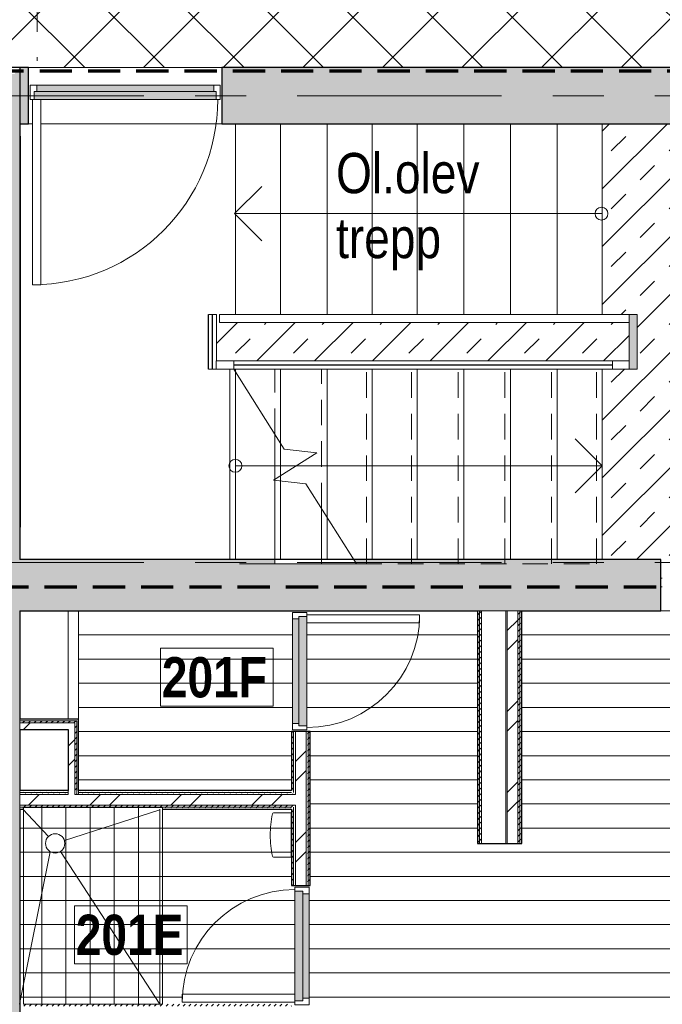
# Model space of a CAD drawing. Header units: millimetres. Extents: x -1660 to 55061, y -2461 to 22251.
# Tile 48 of 76: x 24163 to 28156, y 4755 to 10874. Entities that reach past the tile are written whole.
import ezdxf

# ---------------------------------------------------------------- set-up
doc = ezdxf.new("R2010")
doc.units = ezdxf.units.MM
for name, pattern in [('EST_Dash_2_1_', [300, 200, -100]), ('Grid Line 1_2_', [2222.5, 1270, -317.5, 317.5, -317.5]), ('Overhead', [396.875, 238.125, -158.75]), ('Overhead 1_16_', [257.96875, 158.75, -99.21875])]:
    doc.linetypes.add(name, pattern=pattern)
for name, color, linetype, lineweight, true_color in [('_ hall', 9, 'Continuous', 9, 0x808080), ('Color Fill-1', 7, 'Continuous', 9, 0xba7474), ('Color Fill-2', 9, 'Continuous', 9, 0x808080), ('Color Fill-4', 7, 'Continuous', 9, 0xab8450), ('Cut Pattern-1', 7, 'Continuous', 25, 0x787878), ('Cut Pattern-2', 7, 'Continuous', 9, 0x787878), ('Detail Items-2', 9, 'Continuous', 9, 0x808080), ('Doors-1', 7, 'Continuous', 9, 0xc18479), ('Doors-3', 7, 'Continuous', 9, 0x646464), ('Railings-1', 7, 'Continuous', 9, 0xbd9e5e), ('SMA_Tuletõkkesektsioon', 1, 'EST_Dash_2_1_', 70, 0xff0000), ('Text Notes-2', 9, 'Continuous', 9, 0x808080)]:
    doc.layers.add(name, color=color, linetype=linetype, lineweight=lineweight, true_color=true_color)
for name, color, linetype, lineweight in [('_Above_ Outlines', 7, 'Overhead 1_16_', 9), ('_Above_ Railings Cut Line', 7, 'Continuous', 9), ('_Overhead_', 7, 'Overhead', 9), ('Common Edges', 7, 'Continuous', 9), ('Cut Pattern-3', 7, 'Continuous', 9), ('Doors', 7, 'Continuous', 9), ('Doors-2', 7, 'Continuous', 18), ('Floors', 7, 'Continuous', 9), ('Generic Models', 7, 'Continuous', 9), ('Generic Models-1', 7, 'Continuous', 25), ('Grids-1', 7, 'Grid Line 1_2_', 9), ('Plan Swing', 7, 'Continuous', 9), ('Railings', 7, 'Continuous', 9), ('Rails', 7, 'Continuous', 9), ('Room Tags', 7, 'Continuous', 9), ('Stairs', 7, 'Continuous', 9), ('Thin Lines', 7, 'Continuous', 9), ('Walls', 7, 'Continuous', 9), ('Walls-1', 7, 'Continuous', 25)]:
    doc.layers.add(name, color=color, linetype=linetype, lineweight=lineweight)
doc.styles.add('Swis721 Cn BT', font='swissc.ttf', dxfattribs={"height": 250})
doc.styles.add('Swis721 Cn BT_B', font='swisscb.ttf', dxfattribs={"height": 250})
pattern_1 = [(45, (0, 0), (0, 35.35534), [25, -25])]
pattern_2 = [(45, (0, 0), (-251.447, 251.447), []), (45, (0, 381), (-251.447, 251.447), [])]
pattern_3 = [(0, (0, 0), (0, 150), [])]

# ---------------------------------------------------------------- blocks, each defined once
blk = doc.blocks.new('SMA_D01_ 1-poolne - SU-P-01 - 1200x2100 EI 2 korrus-2306087-2 Korruse põrandate plaan')
at = {"layer": 'Doors-1'}
for points in [[(111.3, 25), (-565, 25), (-565, -25), (565, -25), (565, 25), (525, 25)], [(-550, -25), (-550, -65), (550, -65), (550, -25), (-85.7, -25)]]:
    blk.add_hatch(color=256, dxfattribs=at).paths.add_polyline_path(points, flags=0)
at = {"layer": 'Doors'}
for p, q in [((525, 25), (-565, 25)), ((-550, -25), (550, -25)), ((550, -65), (-550, -65))]:
    blk.add_line(p, q, dxfattribs=at)
at = {"layer": 'Doors-2'}
for p, q in [((575, 1175), (525, 1175)), ((525, 1175), (525, 25)), ((575, 25), (575, 1175)), ((-565, 25), (-590, 25)), ((-590, 25), (-590, -65)), ((-565, -25), (-565, 25)), ((525, 25), (575, 25)), ((565, 25), (565, -25)), ((590, 25), (575, 25)), ((590, -65), (590, 25)), ((-550, -25), (-565, -25)), ((-550, -65), (-550, -25)), ((565, -25), (550, -25)), ((550, -25), (550, -65)), ((-590, -65), (-550, -65)), ((550, -65), (590, -65))]:
    blk.add_line(p, q, dxfattribs=at)
at = {"layer": 'Plan Swing'}
blk.add_arc((575, 25), 1150, 90, 180, dxfattribs=at)
blk = doc.blocks.new('SMA_D01_ 1-poolne - SU-P-04 - 750x2100-1929738-2 Korruse põrandate plaan')
at = {"layer": 'Doors-3'}
for points in [[(-340, -38), (340, -38), (340, 12), (-340, 12)], [(-325, 52), (-325, 12), (325, 12), (325, 52), (29.2, 52)]]:
    blk.add_hatch(color=256, dxfattribs=at).paths.add_polyline_path(points, flags=0)
at = {"layer": 'Doors'}
for p, q in [((-325, 52), (325, 52)), ((325, 12), (-325, 12)), ((-340, -38), (300, -38))]:
    blk.add_line(p, q, dxfattribs=at)
at = {"layer": 'Doors-2'}
for p, q in [((-365, -38), (-365, 52)), ((-365, 52), (-325, 52)), ((-340, 12), (-340, -38)), ((-325, 12), (-340, 12)), ((-325, 52), (-325, 12)), ((325, 12), (325, 52)), ((325, 52), (365, 52)), ((340, 12), (325, 12)), ((340, -38), (340, 12)), ((365, 52), (365, -38)), ((-340, -38), (-365, -38)), ((300, -38), (350, -38)), ((300, -738), (300, -38)), ((350, -38), (350, -738)), ((365, -38), (350, -38)), ((350, -738), (300, -738))]:
    blk.add_line(p, q, dxfattribs=at)
at = {"layer": 'Plan Swing'}
blk.add_arc((350, -38), 700, 180, 270, dxfattribs=at)
blk = doc.blocks.new('Railing - Railing-1787193-2 Korruse põrandate plaan')
at = {"layer": '_Above_ Railings Cut Line'}
for p, q in [((25493, 8753), (27845.7, 8753)), ((25493, 8753), (27845.7, 8753)), ((25493, 8753), (27845.7, 8753)), ((27845.7, 8753), (27845.7, 8703)), ((27845.7, 8753), (27845.7, 8703)), ((27845.7, 8753), (27845.7, 8703)), ((25493, 8729.5), (27845.7, 8729.5)), ((25493, 8729.5), (27845.7, 8729.5)), ((25493, 8729.5), (27845.7, 8729.5)), ((25493, 8729.5), (27845.7, 8729.5)), ((25493, 8729.5), (27845.7, 8729.5)), ((25493, 8729.5), (27845.7, 8729.5)), ((25493, 8729.5), (27845.7, 8729.5)), ((25493, 8729.5), (27845.7, 8729.5)), ((25493, 8729.5), (27845.7, 8729.5)), ((25493, 8729.5), (27845.7, 8729.5)), ((25493, 8729.5), (27845.7, 8729.5)), ((25493, 8729.5), (27845.7, 8729.5)), ((25493, 8729.5), (27845.7, 8729.5)), ((25493, 8729.5), (27845.7, 8729.5)), ((25493, 8729.5), (27845.7, 8729.5)), ((25493, 8726.5), (27845.7, 8726.5)), ((25493, 8726.5), (27845.7, 8726.5)), ((25493, 8726.5), (27845.7, 8726.5)), ((25493, 8726.5), (27845.7, 8726.5)), ((25493, 8726.5), (27845.7, 8726.5)), ((25493, 8726.5), (27845.7, 8726.5)), ((25493, 8726.5), (27845.7, 8726.5)), ((25493, 8726.5), (27845.7, 8726.5)), ((25493, 8726.5), (27845.7, 8726.5)), ((25493, 8726.5), (27845.7, 8726.5)), ((25493, 8726.5), (27845.7, 8726.5)), ((25493, 8726.5), (27845.7, 8726.5)), ((25493, 8726.5), (27845.7, 8726.5)), ((25493, 8726.5), (27845.7, 8726.5)), ((25493, 8726.5), (27845.7, 8726.5)), ((25493, 8703), (27845.7, 8703)), ((25493, 8703), (27845.7, 8703)), ((25493, 8703), (27845.7, 8703)), ((27845.7, 8729.5), (27845.7, 8726.5)), ((27845.7, 8729.5), (27845.7, 8726.5)), ((27845.7, 8729.5), (27845.7, 8726.5)), ((27845.7, 8729.5), (27845.7, 8726.5)), ((27845.7, 8729.5), (27845.7, 8726.5)), ((27845.7, 8729.5), (27845.7, 8726.5)), ((27845.7, 8729.5), (27845.7, 8726.5)), ((27845.7, 8729.5), (27845.7, 8726.5)), ((27845.7, 8729.5), (27845.7, 8726.5)), ((27845.7, 8729.5), (27845.7, 8726.5)), ((27845.7, 8729.5), (27845.7, 8726.5)), ((27845.7, 8729.5), (27845.7, 8726.5)), ((27845.7, 8729.5), (27845.7, 8726.5)), ((27845.7, 8729.5), (27845.7, 8726.5)), ((27845.7, 8729.5), (27845.7, 8726.5))]:
    blk.add_line(p, q, dxfattribs=at)
at = {"layer": 'Rails'}
for p, q in [((25384.3, 8753), (25493, 8753)), ((25384.3, 8703), (25384.3, 8753)), ((25493, 8703), (25493, 8753)), ((25384.3, 8703), (25493, 8703)), ((25416.3, 8703), (25467.6, 8703)), ((25467.6, 8703), (25493, 8703))]:
    blk.add_line(p, q, dxfattribs=at)
blk = doc.blocks.new('Railing - Railing-1787214-2 Korruse põrandate plaan')
at = {"layer": 'Rails'}
for p, q in [((25493, 8753), (27949.8, 8753)), ((25384.9, 8703), (25493, 8703)), ((25384.9, 8703), (25467.6, 8703)), ((25384.9, 8703), (25467.6, 8703)), ((25467.6, 8703), (25493, 8703)), ((25467.6, 8703), (25493, 8703)), ((25493.1, 8703), (25503.1, 8703)), ((25493.1, 8703), (25495.2, 8703)), ((25493.1, 8703), (27949.8, 8703)), ((25503.1, 8703), (25577.6, 8703)), ((25652.8, 8703), (25783.1, 8703)), ((25783.1, 8703), (25864.3, 8703)), ((25968.1, 8703), (26073.1, 8703)), ((26073.1, 8703), (26150.9, 8703)), ((26150.9, 8703), (26353.1, 8703)), ((26353.1, 8703), (26437.6, 8703)), ((26598.6, 8703), (26633.1, 8703)), ((26633.1, 8703), (26724.3, 8703)), ((26724.3, 8703), (26923.1, 8703)), ((26923.1, 8703), (27010.9, 8703)), ((27010.9, 8703), (27213.1, 8703)), ((27213.1, 8703), (27297.6, 8703)), ((27297.6, 8703), (27503.1, 8703)), ((27503.1, 8703), (27584.3, 8703))]:
    blk.add_line(p, q, dxfattribs=at)
blk = doc.blocks.new('Railing - Railing-1787221-2 Korruse põrandate plaan')
at = {"layer": 'Rails'}
for p, q in [((25404.3, 8991.8), (25404.3, 9041.8)), ((27949.8, 9041.8), (25404.3, 9041.8)), ((25783.1, 9041.8), (25700.2, 9041.8)), ((25968.1, 9041.8), (25783.1, 9041.8)), ((26073.1, 9041.8), (25986.8, 9041.8)), ((26273.5, 9041.8), (26073.1, 9041.8)), ((26353.1, 9041.8), (26273.5, 9041.8)), ((26560.2, 9041.8), (26353.1, 9041.8)), ((26633.1, 9041.8), (26560.2, 9041.8)), ((26846.8, 9041.8), (26633.1, 9041.8)), ((26923.1, 9041.8), (26846.8, 9041.8)), ((27133.5, 9041.8), (26923.1, 9041.8)), ((27213.1, 9041.8), (27133.5, 9041.8)), ((27229.2, 9041.8), (27213.1, 9041.8)), ((27503.1, 9041.8), (27420.2, 9041.8)), ((27706.8, 9041.8), (27503.1, 9041.8)), ((27783.1, 9041.8), (27706.8, 9041.8)), ((27859.8, 9041.8), (27783.1, 9041.8)), ((27949.8, 8991.8), (25404.3, 8991.8))]:
    blk.add_line(p, q, dxfattribs=at)
blk = doc.blocks.new('Railing - Railing-1793561-2 Korruse põrandate plaan')
at = {"layer": 'Rails'}
for p, q in [((25334.3, 9041.8), (25334.3, 8703)), ((25376.9, 9041.8), (25384.3, 9041.8)), ((25384.3, 8703), (25376.9, 8703))]:
    blk.add_line(p, q, dxfattribs=at)
blk = doc.blocks.new('Railing - Railing-1793572-2 Korruse põrandate plaan')
at = {"layer": 'Rails'}
for p, q in [((25334.9, 9041.8), (25358.6, 9041.8)), ((25334.9, 8703), (25334.9, 9041.8)), ((25358.4, 9041.8), (25358.4, 8703)), ((25358.4, 9041.8), (25361.4, 9041.8)), ((25361.2, 9041.8), (25384.9, 9041.8)), ((25361.4, 8703), (25361.4, 9041.8)), ((25384.9, 9041.8), (25384.9, 8753)), ((25358.6, 8703), (25334.9, 8703)), ((25361.4, 8703), (25358.4, 8703)), ((25384.3, 8703), (25361.2, 8703))]:
    blk.add_line(p, q, dxfattribs=at)
blk = doc.blocks.new('Railing - Railing-1793583-2 Korruse põrandate plaan')
at = {"layer": 'Railings-1'}
blk.add_hatch(color=256, dxfattribs=at).paths.add_polyline_path([(27949.8, 8703), (27999.8, 8703), (27999.8, 9041.8), (27949.8, 9041.8), (27949.8, 8724)], flags=0)
at = {"layer": 'Rails'}
for p, q in [((27949.8, 9041.8), (27999.8, 9041.8)), ((27949.8, 8703), (27949.8, 9041.8)), ((27999.8, 9041.8), (27999.8, 8703)), ((27999.8, 8703), (27949.8, 8703))]:
    blk.add_line(p, q, dxfattribs=at)
blk = doc.blocks.new('Generic Models 34 - Generic Models 8-2296736-2 Korruse põrandate plaan')
at = {"layer": 'Generic Models'}
for p, q in [((24193.7, 10050.1), (24193.7, 10150.1)), ((24193.7, 10150.1), (24198.7, 10150.1)), ((24198.7, 10150.1), (24198.7, 10050.1)), ((24193.7, 9250.1), (24193.7, 10050.1)), ((24198.7, 10050.1), (24193.7, 10050.1)), ((24198.7, 10050.1), (24198.7, 9250.1)), ((24193.7, 9220), (24193.7, 9250.1)), ((24193.7, 9250.1), (24198.7, 9250.1)), ((24198.7, 9250.1), (24198.7, 9220)), ((24193.7, 8470), (24193.7, 8720)), ((24198.7, 8720), (24198.7, 8470)), ((24193.7, 8220), (24193.7, 8470)), ((24193.7, 8470), (24198.7, 8470)), ((24198.7, 8470), (24198.7, 8220))]:
    blk.add_line(p, q, dxfattribs=at)
at = {"layer": 'Generic Models-1'}
for p, q in [((24198.7, 9220), (24193.7, 9220)), ((24193.7, 9220), (24193.7, 8720)), ((24198.7, 8720), (24198.7, 9220)), ((24193.7, 8720), (24198.7, 8720)), ((24198.7, 8220), (24193.7, 8220)), ((24193.7, 8220), (24193.7, 7720)), ((24198.7, 7720), (24198.7, 8220)), ((24193.7, 7720), (24198.7, 7720))]:
    blk.add_line(p, q, dxfattribs=at)
blk = doc.blocks.new('Mediclinics_Steel paper towel CZ folds dispenser_DT0106x - DT0106C-1901460-2 Korruse põrandate plaan')
at = {"layer": 'Generic Models'}
for p, q in [((25740.3, 5944.5), (25847.7, 5944.5)), ((25849.7, 5807), (25849.7, 5942.5)), ((25849.7, 5807), (25849.7, 5671.5)), ((25740.3, 5669.5), (25847.7, 5669.5))]:
    blk.add_line(p, q, dxfattribs=at)
for centre, radius, start, end in [((26360.3, 5806.9), 640.5, 168.10779, 179.99558), ((25740.3, 5937.5), 7, 90, 168.10779), ((25847.7, 5942.5), 2, 0, 90), ((26360.3, 5807), 640.5, 180.00442, 191.89221), ((25740.3, 5676.5), 7, 191.89221, 270), ((25847.7, 5671.5), 2, 270, 0)]:
    blk.add_arc(centre, radius, start, end, dxfattribs=at)
blk = doc.blocks.new('1_0 Room Tag - 2_5mm Nr-411650-2 Korruse põrandate plaan')
at = {"layer": 'Room Tags'}
for p, q in [((3.5, 1.8), (-3.5, 1.8)), ((-3.5, 1.8), (-3.5, -1.8)), ((3.5, 1.8), (3.5, -1.8)), ((3.5, -1.8), (-3.5, -1.8))]:
    blk.add_line(p, q, dxfattribs=at)

msp = doc.modelspace()

# ---------------------------------------------------------------- hatches: boundary and pattern name
at = {"layer": 'Color Fill-1'}
h = msp.add_hatch(dxfattribs=at)
h.set_pattern_fill('FP_40', color=256, style=0, pattern_type=2)
h.set_pattern_definition([(45, (0, 0), (-179.6051, 179.6051), []), (45, (179.6, 0), (-179.6051, 179.6051), [127, -127])])
h.paths.add_polyline_path([(29346, 7322.4), (29346, 7527.4), (29945, 7527.4), (29945, 8689.6), (29860.3, 8689.6), (29860.3, 8969.6), (29945, 8969.6), (29945, 10227.1), (27783.1, 10227.1), (27783.1, 9041.8), (27999.8, 9041.8), (27999.8, 8703), (27783.1, 8703), (27783.1, 7520), (28146, 7520), (28146, 7360), (28156, 7360), (28156, 7440), (29336, 7440), (29336, 7350), (29321, 7350), (29321, 7322.4), (29336, 7322.4)], flags=0)
h.paths.add_polyline_path([(30066.7, 7527.4), (30166, 7527.4), (30166, 7648.8), (30066, 7648.8), (30066, 7748.8), (30010, 7748.8), (30010, 7527.4)], flags=0)
h.paths.add_polyline_path([(30130, 7653.8), (30161, 7653.8), (30161, 7743.8), (30071, 7743.8), (30071, 7653.8)], flags=0)
h.paths.add_polyline_path([(30117, 7773.8), (30166, 7773.8), (30166, 8689.6), (29995, 8689.6), (29995, 7773.8), (30066.7, 7773.8)], flags=0)
h.paths.add_polyline_path([(27229.2, 8753), (27949.8, 8753), (27949.8, 8991.8), (25404.3, 8991.8), (25404.3, 9041.8), (25384.9, 9041.2), (25384.9, 8753), (27213.1, 8753)], flags=0)
h.paths.add_polyline_path([(29995, 8969.6), (30166, 8969.6), (30166, 10227.1), (29995, 10227.1), (29995, 9012)], flags=0)
at = {"layer": 'Color Fill-2'}
h = msp.add_hatch(dxfattribs=at)
h.set_pattern_fill('FP_41', color=256, style=0, pattern_type=2)
h.set_pattern_definition(pattern_3)
h.paths.add_polyline_path([(25965.4, 4670.5), (25965.4, 4726), (26845.4, 4726), (26845.4, 4670.5), (26855.4, 4670.5), (26855.4, 4755), (27011.9, 4755), (27011.9, 4670.5), (27021.9, 4670.5), (27021.9, 4726), (27901.9, 4726), (27901.9, 4670.5), (27911.9, 4670.5), (27911.9, 4755), (32056.9, 4755), (32056.9, 4670.5), (32066.9, 4670.5), (32066.9, 4726), (32946.9, 4726), (32946.9, 4670.5), (32956.9, 4670.5), (32956.9, 4755), (33100.9, 4755), (33100.9, 4670.5), (33110.9, 4670.5), (33110.9, 4726), (33990.9, 4726), (33990.9, 4670.5), (34000.9, 4670.5), (34000.9, 4755), (35840.5, 4755), (35840.5, 6858.3), (35030.5, 6858.3), (35030.5, 7172.8), (30505.6, 7172.8), (30505.5, 7107.8), (30002.4, 7107.8), (30002.4, 5755), (29886.4, 5755), (29886.4, 6858.3), (29486.9, 6858.3), (29486.9, 7107.8), (29485.6, 7107.8), (29485.6, 7117.4), (29346, 7117.4), (29346, 7322.4), (29321, 7322.4), (29321, 6200), (29271, 6200), (29271, 7350), (28156, 7350), (28156, 7360), (28146, 7360), (28146, 7200), (27283.9, 7200), (27283.9, 5755), (27007.9, 5755), (27007.9, 7200), (25909.9, 7200), (25909.9, 7190), (25947.9, 7190), (25947.9, 7175), (26647.9, 7175), (26647.9, 7125), (25947.9, 7125), (25947.9, 6460), (25909.9, 6460), (25909.9, 6450), (25967.9, 6450), (25967.9, 5492.5), (25909.9, 5492.5), (25909.9, 5482.5), (25961.9, 5482.5), (25961.9, 4752.5), (25909.9, 4752.5), (25909.9, 4742.5), (25955.4, 4742.5), (25955.4, 4670.5)], flags=0)
h = msp.add_hatch(dxfattribs=at)
h.set_pattern_fill('FP_41', color=256, style=0, pattern_type=2)
h.set_pattern_definition(pattern_3)
h.paths.add_polyline_path([(24537.6, 6083), (25851.9, 6083), (25851.9, 6450), (25909.9, 6450), (25909.9, 6460), (25857.9, 6460), (25857.9, 7190), (25909.9, 7190), (25909.9, 7200), (24527.6, 7200), (24527.6, 6083)], flags=0)
h = msp.add_hatch(dxfattribs=at)
h.set_pattern_fill('FP_41', color=256, style=0, pattern_type=2)
h.set_pattern_definition(pattern_3)
h.paths.add_polyline_path([(25909.9, 4742.5), (25909.9, 4752.5), (25871.9, 4752.5), (25871.9, 4767.5), (25171.9, 4767.5), (25171.9, 4817.5), (25871.9, 4817.5), (25871.9, 5482.5), (25909.9, 5482.5), (25909.9, 5492.5), (25851.9, 5492.5), (25851.9, 5967), (25050.5, 5967), (25050.5, 4755), (25851.9, 4755), (25851.9, 4742.5), (25876.9, 4742.5)], flags=0)
h.paths.add_polyline_path([(24163.1, 4755), (24186.9, 4755), (24186.9, 5967), (24163.1, 5967), (24163.1, 4935.6)], flags=0)
at = {"layer": 'Color Fill-4'}
h = msp.add_hatch(dxfattribs=at)
h.set_pattern_fill('FP_42', color=256, style=0, pattern_type=2)
h.set_pattern_definition([(45, (0, 0), (-247.4874, 247.4874), []), (135, (0, 0), (-247.4874, -247.4874), [])])
h.paths.add_polyline_path([(11850.5, 10497.1), (11850.5, 10657.1), (12150.5, 10657), (12150.5, 10557.1), (12162.1, 10557.1), (12162.1, 10615.1), (12750.5, 10615.1), (12750.5, 10612.1), (14803.3, 10612.1), (14803.3, 10615.1), (15187.1, 10615.1), (15187.1, 10557.1), (15197.1, 10557.1), (15197.1, 10609.1), (16377.1, 10609.1), (16377.1, 10557.1), (16387.1, 10557.1), (16387.1, 10627.1), (20534, 10627.1), (20534, 10569.1), (20544, 10569.1), (20544, 10601.1), (21524, 10601.1), (21524, 10569.1), (21534, 10569.1), (21534, 10627.1), (24162.1, 10627.1), (24163.1, 10579.1), (30166, 10579.1), (30166, 11777.1), (29866, 11777.1), (29866, 11857.1), (27566, 11857.1), (27566, 11915.1), (27556, 11915.1), (27556, 11857.1), (27541, 11857.1), (27541, 10907.1), (27491, 10907.1), (27491, 11857.1), (26576, 11857.7), (26576, 11915.1), (26566, 11915.1), (26566, 11857.1), (21546, 11857.1), (21546, 11915.1), (21536, 11915.1), (21536, 11883.1), (20556, 11883.1), (20556, 11915.1), (20546, 11915.1), (20546, 11857.1), (15546, 11857.1), (15546, 11915.1), (15536, 11915.1), (15536, 11883.1), (14556, 11883.1), (14556, 11915.1), (14546, 11915.1), (14546, 11857.1), (9546, 11857.1), (9546, 11915.1), (9536, 11915.1), (9536, 11857.1), (8621, 11857.1), (8621, 10907.1), (8571, 10907.1), (8571, 11857.1), (8556, 11857.1), (8556, 11915.1), (8546, 11915.1), (8546, 11857.1), (6159.3, 11856.7), (6159.3, 10657.1), (11830.5, 10657.1), (11830.5, 10577.1), (11840.5, 10577.1), (11840.5, 10497.1)], flags=0)
at = {"layer": 'Cut Pattern-1'}
msp.add_hatch(color=256, dxfattribs=at).paths.add_polyline_path([(24163.1, 4297.2), (24162.1, 10575.9), (24129.7, 10536.1), (23843.1, 10536.1), (23843.1, 10337.5), (23968.1, 10337.5), (23968.1, 4297.2), (24076.4, 4297.2)], flags=0)
at = {"layer": 'Cut Pattern-2'}
h = msp.add_hatch(color=256, dxfattribs=at)
h.paths.add_polyline_path([(25968.1, 10227.1), (30163.1, 10227.1), (30163.1, 10577.1), (25418.2, 10577.1), (25418.2, 10227.1)], flags=0)
h.paths.add_polyline_path([(24174.7, 10227.1), (24218.2, 10227.1), (24218.2, 10577.1), (24163.1, 10577.1), (24163.1, 10227.1)], flags=0)
msp.add_hatch(color=256, dxfattribs=at).paths.add_polyline_path([(27007.9, 7200), (28146, 7200), (28146, 7520), (26237.3, 7520), (26255, 7491.8), (25747.6, 7491.8), (25747.6, 7520), (24163.1, 7520), (24163.1, 7200), (25968.1, 7200)], flags=0)
h = msp.add_hatch(dxfattribs=at)
h.set_pattern_fill('FP_3', color=256, style=0, pattern_type=2)
h.set_pattern_definition(pattern_2)
h.paths.add_polyline_path([(27258.9, 5755), (27258.9, 7200), (27192.9, 7200), (27192.9, 5755)], flags=0)
h = msp.add_hatch(dxfattribs=at)
h.set_pattern_fill('FP_3', color=256, style=0, pattern_type=2)
h.set_pattern_definition(pattern_2)
h.paths.add_polyline_path([(24163.1, 6463), (24505.1, 6463), (24505.1, 6505), (24163.1, 6505)], flags=0)
h = msp.add_hatch(dxfattribs=at)
h.set_pattern_fill('FP_3', color=256, style=0, pattern_type=2)
h.set_pattern_definition(pattern_2)
h.paths.add_polyline_path([(24505.1, 6058), (24505.1, 6463), (24463.1, 6463), (24463.1, 6058), (24504.3, 6058)], flags=0)
h = msp.add_hatch(dxfattribs=at)
h.set_pattern_fill('FP_3', color=256, style=0, pattern_type=2)
h.set_pattern_definition(pattern_2)
h.paths.add_polyline_path([(25876.9, 4718), (25942.9, 4718), (25942.9, 4742.5), (25876.9, 4742.5), (25876.9, 4730)], flags=0)
h.paths.add_polyline_path([(25942.9, 5492.5), (25942.9, 6450), (25876.9, 6450), (25876.9, 5492.5)], flags=0)
h = msp.add_hatch(dxfattribs=at)
h.set_pattern_fill('FP_3', color=256, style=0, pattern_type=2)
h.set_pattern_definition(pattern_2)
h.paths.add_polyline_path([(24163.1, 5992), (25876.9, 5992), (25876.9, 6058), (24163.1, 6058), (24163.1, 5999)], flags=0)
at = {"layer": 'Cut Pattern-3'}
h = msp.add_hatch(dxfattribs=at)
h.set_pattern_fill('FP_1', color=256, style=0, pattern_type=2)
h.set_pattern_definition(pattern_1)
h.paths.add_polyline_path([(27020.4, 5755), (27020.4, 7200), (27007.9, 7200), (27007.9, 5755)], flags=0)
h = msp.add_hatch(dxfattribs=at)
h.set_pattern_fill('FP_1', color=256, style=0, pattern_type=2)
h.set_pattern_definition(pattern_1)
h.paths.add_polyline_path([(27032.9, 5755), (27032.9, 7200), (27020.4, 7200), (27020.4, 5755)], flags=0)
h = msp.add_hatch(dxfattribs=at)
h.set_pattern_fill('FP_1', color=256, style=0, pattern_type=2)
h.set_pattern_definition(pattern_1)
h.paths.add_polyline_path([(27271.4, 5755), (27271.4, 7200), (27258.9, 7200), (27258.9, 5755)], flags=0)
h = msp.add_hatch(dxfattribs=at)
h.set_pattern_fill('FP_1', color=256, style=0, pattern_type=2)
h.set_pattern_definition(pattern_1)
h.paths.add_polyline_path([(27271.4, 5755), (27283.9, 5755), (27283.9, 7200), (27271.4, 7200), (27271.4, 6353.5)], flags=0)
h = msp.add_hatch(dxfattribs=at)
h.set_pattern_fill('FP_1', color=256, style=0, pattern_type=2)
h.set_pattern_definition(pattern_1)
h.paths.add_polyline_path([(24463.1, 6505), (24517.6, 6505), (24517.6, 6517.5), (24163.1, 6517.5), (24163.1, 6505), (24206.3, 6505)], flags=0)
h = msp.add_hatch(dxfattribs=at)
h.set_pattern_fill('FP_1', color=256, style=0, pattern_type=2)
h.set_pattern_definition(pattern_1)
h.paths.add_polyline_path([(24505.1, 6058), (24517.6, 6058), (24517.6, 6505), (24505.1, 6505), (24505.1, 6070.5)], flags=0)
h = msp.add_hatch(dxfattribs=at)
h.set_pattern_fill('FP_1', color=256, style=0, pattern_type=2)
h.set_pattern_definition(pattern_1)
h.paths.add_polyline_path([(25864.4, 5492.5), (25863.7, 5979.5), (25851.9, 5979.5), (25851.9, 5492.5)], flags=0)
h.paths.add_polyline_path([(25864.4, 6070.5), (25864.4, 6450), (25851.9, 6450), (25851.9, 6070.5)], flags=0)
h = msp.add_hatch(dxfattribs=at)
h.set_pattern_fill('FP_1', color=256, style=0, pattern_type=2)
h.set_pattern_definition(pattern_1)
h.paths.add_polyline_path([(25955.4, 5492.5), (25955.4, 6450), (25942.9, 6450), (25942.9, 5492.5)], flags=0)
h = msp.add_hatch(dxfattribs=at)
h.set_pattern_fill('FP_1', color=256, style=0, pattern_type=2)
h.set_pattern_definition(pattern_1)
h.paths.add_polyline_path([(25967.9, 5492.5), (25967.9, 6450), (25955.4, 6450), (25955.4, 5492.5)], flags=0)
h = msp.add_hatch(dxfattribs=at)
h.set_pattern_fill('FP_1', color=256, style=0, pattern_type=2)
h.set_pattern_definition(pattern_1)
h.paths.add_polyline_path([(24706.9, 6070.5), (25851.9, 6070.5), (25851.9, 6083), (24527.6, 6083), (24527.6, 6070.5)], flags=0)
h.paths.add_polyline_path([(24463.1, 6070.5), (24463.1, 6083), (24163.1, 6083), (24163.1, 6070.5), (24233.3, 6070.5)], flags=0)
h = msp.add_hatch(dxfattribs=at)
h.set_pattern_fill('FP_1', color=256, style=0, pattern_type=2)
h.set_pattern_definition(pattern_1)
h.paths.add_polyline_path([(24463.1, 6058), (24463.1, 6070.5), (24163.1, 6070.5), (24163.1, 6058), (24234.1, 6058)], flags=0)
h.paths.add_polyline_path([(25851.9, 6058), (25864.4, 6058), (25864.4, 6070.5), (24527.6, 6070.5), (24527.6, 6058), (24706.9, 6058)], flags=0)
h = msp.add_hatch(dxfattribs=at)
h.set_pattern_fill('FP_1', color=256, style=0, pattern_type=2)
h.set_pattern_definition(pattern_1)
h.paths.add_polyline_path([(24163.1, 5979.5), (25864.4, 5979.5), (25864.4, 5992), (24163.1, 5992)], flags=0)
h = msp.add_hatch(dxfattribs=at)
h.set_pattern_fill('FP_1', color=256, style=0, pattern_type=2)
h.set_pattern_definition(pattern_1)
h.paths.add_polyline_path([(25050.5, 5967), (25851.9, 5967), (25851.9, 5979.5), (24163.1, 5979), (24163.1, 5967), (24186.9, 5967), (24186.9, 5979), (25050.5, 5979)], flags=0)
h = msp.add_hatch(dxfattribs=at)
h.set_pattern_fill('FP_1', color=256, style=0, pattern_type=2)
h.set_pattern_definition(pattern_1)
h.paths.add_polyline_path([(25050.5, 4742.5), (25851.9, 4742.5), (25851.9, 4755), (24163.1, 4755), (24163.1, 4742.5), (24811.6, 4742.5)], flags=0)
at = {"layer": 'Detail Items-2'}
h = msp.add_hatch(dxfattribs=at)
h.set_pattern_fill('FP_43', color=256, style=0, pattern_type=2)
h.set_pattern_definition([(0, (0, 0), (0, 150), []), (90, (0, 0), (-150, 9e-15), [])])
h.paths.add_polyline_path([(24863.4, 4755), (25050.5, 4755), (25050.5, 5979), (24186.9, 5979), (24186.9, 4755), (24706.9, 4755)], flags=0)
h.paths.add_polyline_path([(11500.2, 4843), (11830.5, 4843), (11830.5, 6067), (10966.9, 6067), (10966.9, 4843)], flags=0)
h.paths.add_polyline_path([(23445.8, 9287.1), (23843.1, 9287.1), (23843.1, 10487.1), (23048.7, 10487.1), (23048.7, 9287.1)], flags=0)
h.paths.add_polyline_path([(29066, 11973.1), (29866, 11973.1), (29866, 13052.1), (29066, 13052.1), (29066, 12024.9)], flags=0)
h.paths.add_polyline_path([(18401.3, 11973.1), (19057.4, 11973.1), (19057.4, 13052.1), (18213.9, 13052.1), (18213.9, 11973.1), (18279.5, 11973.1)], flags=0)
h.paths.add_polyline_path([(17893.9, 11973.1), (17893.9, 13052.1), (17051.2, 13052.1), (17051.2, 11973.1), (17869.5, 11973.1)], flags=0)
h.paths.add_polyline_path([(7077.4, 12009), (7077.4, 13052.1), (6213.8, 13052.1), (6213.8, 12009), (7073.8, 12009)], flags=0)

# ---------------------------------------------------------------- linework, layer by layer
at = {"layer": '_ hall'}
for p, q in [((24341.9, 5798.6), (24183.1, 5967)), ((24440.2, 5773.2), (25033.1, 5962.6)), ((25033.1, 4960), (25033.1, 5967)), ((25033.1, 5962.6), (25033.1, 4755)), ((24352.4, 5703.4), (24162, 4755)), ((25033.1, 4755), (24415.5, 5705.6))]:
    msp.add_line(p, q, dxfattribs=at)
msp.add_circle((24383.1, 5755), 60, dxfattribs=at)
at = {"layer": '_Above_ Outlines'}
for p, q in [((25493, 8703), (27747.6, 8703)), ((25747.6, 8298.3), (25747.6, 8703)), ((26037.6, 7837.3), (26037.6, 8703)), ((26317.6, 7491.8), (26317.6, 8703)), ((26597.6, 7491.8), (26597.6, 8703)), ((26887.6, 7491.8), (26887.6, 8703)), ((27177.6, 7491.8), (27177.6, 8703)), ((27467.6, 7491.8), (27467.6, 8703)), ((27747.6, 7491.8), (27747.6, 8703)), ((25747.6, 8011.9), (25747.6, 8017.9)), ((26255, 7491.8), (27747.6, 7491.8))]:
    msp.add_line(p, q, dxfattribs=at)
at = {"layer": '_Overhead_'}
for p, q in [((24271.8, 13418.7), (24271.8, 10618.7)), ((25498.1, 9668.5), (25778.1, 9948.5)), ((25498.1, 9668.5), (25778.1, 9388.5)), ((27783.1, 8101.4), (27503.1, 8381.4)), ((27783.1, 8101.4), (27503.1, 7821.4))]:
    msp.add_line(p, q, dxfattribs=at)
at = {"layer": 'Common Edges'}
for p, q in [((27283.9, 7200), (27007.9, 7200)), ((27020.4, 5755), (27020.4, 7200)), ((27032.9, 5755), (27032.9, 7200)), ((27182.9, 5755), (27182.9, 7200)), ((27192.9, 5755), (27192.9, 7200)), ((27258.9, 5755), (27258.9, 7200)), ((27271.4, 5755), (27271.4, 7200)), ((24163.1, 6527.5), (24163.1, 6463)), ((24163.1, 6517.5), (24517.6, 6517.5)), ((24163.1, 6505), (24505.1, 6505)), ((24505.1, 6058), (24505.1, 6505)), ((24517.6, 6058), (24517.6, 6517.5)), ((25864.4, 6450), (25864.4, 6070.5)), ((25876.9, 6450), (25876.9, 6058)), ((25942.9, 6450), (25942.9, 5492.5)), ((25955.4, 6450), (25955.4, 5492.5)), ((24163.1, 6083), (24163.1, 5967)), ((24463.1, 6070.5), (24163.1, 6070.5)), ((24463.1, 6058), (24163.1, 6058)), ((24463.1, 6083), (24463.1, 6058)), ((25876.9, 6058), (24505.1, 6058)), ((24527.6, 6083), (24527.6, 6058)), ((25851.9, 6070.5), (24527.6, 6070.5)), ((25876.9, 5992), (24163.1, 5992)), ((25851.9, 5979.5), (24163.1, 5979.5)), ((25864.4, 5979.5), (25864.4, 5492.5)), ((25876.9, 5992), (25876.9, 5492.5))]:
    msp.add_line(p, q, dxfattribs=at)
at = {"layer": 'Floors'}
msp.add_line((28156, 7404.1), (28146, 7404.1), dxfattribs=at)
at = {"layer": 'Grids-1'}
for p, q in [((1439.8, 10400), (35035.1, 10400)), ((1439.8, 7500), (35035.1, 7500))]:
    msp.add_line(p, q, dxfattribs=at)
at = {"layer": 'SMA_Tuletõkkesektsioon'}
for p, q in [((30187.1, 10554.1), (23987.1, 10554.1)), ((24017, 7350), (35817, 7350))]:
    msp.add_line(p, q, dxfattribs=at)
at = {"layer": 'Stairs'}
for p, q in [((25503.1, 10227.1), (25503.1, 9041.8)), ((25783.1, 10227.1), (25783.1, 9041.8)), ((26073.1, 10227.1), (26073.1, 9041.8)), ((26353.1, 10227.1), (26353.1, 9041.8)), ((26633.1, 10227.1), (26633.1, 9041.8)), ((26923.1, 10227.1), (26923.1, 9041.8)), ((27213.1, 10227.1), (27213.1, 9041.8)), ((27503.1, 10227.1), (27503.1, 9041.8)), ((27783.1, 10227.1), (27783.1, 9041.8)), ((25968.1, 9041.8), (25783.1, 9041.8)), ((26073.1, 9041.8), (26069.8, 9041.8)), ((26598.6, 9041.8), (26073.1, 9041.8)), ((27783.1, 9041.8), (27503.1, 9041.8)), ((25467.6, 7520), (25467.6, 8703)), ((25493, 8703), (25806.4, 8204.9)), ((25503.1, 8687), (25503.1, 8703)), ((25652.8, 8703), (25783.1, 8703)), ((25783.1, 8241.9), (25783.1, 8703)), ((25968.1, 8703), (26353.1, 8703)), ((26073.1, 7781), (26073.1, 8703)), ((26353.1, 7520), (26353.1, 8703)), ((26353.1, 8703), (26356.4, 8703)), ((26598.6, 8703), (26633.1, 8703)), ((26633.1, 7520), (26633.1, 8703)), ((26633.1, 8703), (26643.1, 8703)), ((26643.1, 8703), (26923.1, 8703)), ((26923.1, 7520), (26923.1, 8703)), ((26923.1, 8703), (26929.8, 8703)), ((26929.8, 8703), (27213.1, 8703)), ((27213.1, 7520), (27213.1, 8703)), ((27213.1, 8703), (27216.4, 8703)), ((27229.2, 8703), (27503.1, 8703)), ((27503.1, 7520), (27503.1, 8703)), ((27783.1, 7520), (27783.1, 8703)), ((25503.1, 7520), (25503.1, 8687)), ((25747.6, 8017.9), (25747.6, 8298.3)), ((25783.1, 8040.2), (25783.1, 8241.9)), ((25806.4, 8204.9), (26008.4, 8181.9)), ((26008.4, 8181.9), (25739.7, 8012.8)), ((25783.1, 8007.9), (25783.1, 8040.2)), ((25739.7, 8012.8), (25941.7, 7989.9)), ((25747.6, 7491.8), (25747.6, 8011.9)), ((25783.1, 7520), (25783.1, 8007.9)), ((25941.7, 7989.9), (26255, 7491.8)), ((26037.6, 7491.8), (26037.6, 7837.3)), ((26073.1, 7520), (26073.1, 7781)), ((25527.7, 7491.8), (26255, 7491.8))]:
    msp.add_line(p, q, dxfattribs=at)
at = {"layer": 'Thin Lines'}
for p, q in [((27778.1, 9668.5), (25498.1, 9668.5)), ((25503.1, 8101.4), (27783.1, 8101.4)), ((25050.5, 5979), (24186.9, 5979)), ((24186.9, 5979), (24186.9, 4755)), ((25050.5, 4755), (25050.5, 5979)), ((24186.9, 4755), (25050.5, 4755))]:
    msp.add_line(p, q, dxfattribs=at)
for centre in [(27778.1, 9668.5), (25503.1, 8101.4)]:
    msp.add_circle(centre, 40, dxfattribs=at)
at = {"layer": 'Walls'}
for p, q in [((24218.2, 10577.1), (25418.2, 10577.1)), ((24243.2, 10227.1), (24218.2, 10227.1)), ((25418.2, 10227.1), (24293.2, 10227.1)), ((24463.1, 6527.5), (24463.1, 7200)), ((24527.6, 7200), (24527.6, 6527.5))]:
    msp.add_line(p, q, dxfattribs=at)
at = {"layer": 'Walls-1'}
for p, q in [((24218.2, 10577.1), (23843.1, 10577.1)), ((24163.1, 10577.1), (24163.1, 7520)), ((24218.2, 10227.1), (24218.2, 10577.1)), ((30163.1, 10577.1), (25418.2, 10577.1)), ((25418.2, 10577.1), (25418.2, 10227.1)), ((24163.1, 10227.1), (24218.2, 10227.1)), ((25418.2, 10227.1), (30163.1, 10227.1)), ((28146, 7520), (24163.1, 7520)), ((28146, 7200), (28146, 7520)), ((24163.1, 7200), (27007.9, 7200)), ((24163.1, 7200), (24163.1, 6527.5)), ((27007.9, 7200), (27007.9, 5755)), ((27283.9, 7200), (28146, 7200)), ((27283.9, 5755), (27283.9, 7200)), ((24527.6, 6527.5), (24163.1, 6527.5)), ((24527.6, 6083), (24527.6, 6527.5)), ((24163.1, 6463), (24163.1, 6083)), ((24163.1, 6463), (24463.1, 6463)), ((24463.1, 6463), (24463.1, 6083)), ((25967.9, 6450), (25851.9, 6450)), ((25851.9, 6450), (25851.9, 6083)), ((25967.9, 5492.5), (25967.9, 6450)), ((24463.1, 6083), (24163.1, 6083)), ((25851.9, 6083), (24527.6, 6083)), ((24163.1, 5967), (24163.1, -361)), ((24163.1, 5967), (24186.9, 5967)), ((25050.5, 5967), (25851.9, 5967)), ((25851.9, 5967), (25851.9, 5492.5)), ((27007.9, 5755), (27283.9, 5755)), ((25851.9, 5492.5), (25967.9, 5492.5))]:
    msp.add_line(p, q, dxfattribs=at)

# ---------------------------------------------------------------- block references
at = {"layer": 'Doors'}
for name, p, rotation in [('SMA_D01_ 1-poolne - SU-P-01 - 1200x2100 EI 2 korrus-2306087-2 Korruse põrandate plaan', (24818.2, 10402.1), 180), ('SMA_D01_ 1-poolne - SU-P-04 - 750x2100-1929738-2 Korruse põrandate plaan', (25909.9, 6825), 90.0000000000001), ('SMA_D01_ 1-poolne - SU-P-04 - 750x2100-1929738-2 Korruse põrandate plaan', (25909.9, 5117.5), 270.0000000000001)]:
    msp.add_blockref(name, p, dxfattribs=dict(at, rotation=rotation))
at = {"layer": 'Generic Models'}
for name, p in [('Generic Models 34 - Generic Models 8-2296736-2 Korruse põrandate plaan', (-30.6, 0)), ('Mediclinics_Steel paper towel CZ folds dispenser_DT0106x - DT0106C-1901460-2 Korruse põrandate plaan', (0, 0))]:
    msp.add_blockref(name, p, dxfattribs=at)
at = {"layer": 'Railings'}
for name in ['Railing - Railing-1793561-2 Korruse põrandate plaan', 'Railing - Railing-1793572-2 Korruse põrandate plaan', 'Railing - Railing-1787221-2 Korruse põrandate plaan', 'Railing - Railing-1793583-2 Korruse põrandate plaan', 'Railing - Railing-1787193-2 Korruse põrandate plaan', 'Railing - Railing-1787214-2 Korruse põrandate plaan']:
    msp.add_blockref(name, (0, 0), dxfattribs=at)
at = {"layer": 'Room Tags', "xscale": 99.99999999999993, "yscale": 99.99999999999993, "zscale": 99.99999999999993}
for p in [(25388.3, 6787.8), (24853.2, 5187.3)]:
    msp.add_blockref('1_0 Room Tag - 2_5mm Nr-411650-2 Korruse põrandate plaan', p, dxfattribs=at)

# ---------------------------------------------------------------- texts
at = {"layer": 'Room Tags', "char_height": 250, "width": 825.738, "attachment_point": 1, "style": 'Swis721 Cn BT_B'}
for s, insert in [('201F', (25046.1, 6912.3)), ('201E', (24511.1, 5311.8))]:
    msp.add_mtext(s, dxfattribs=dict(at, insert=insert))
at = {"layer": 'Text Notes-2', "char_height": 250, "attachment_point": 1, "style": 'Swis721 Cn BT'}
for s, insert, width in [('Ol.olev ', (26128.5, 10045.5), 1162.447), ('trepp', (26128.5, 9642), 785.654)]:
    msp.add_mtext(s, dxfattribs=dict(at, insert=insert, width=width))

doc.saveas('drawing.dxf')
